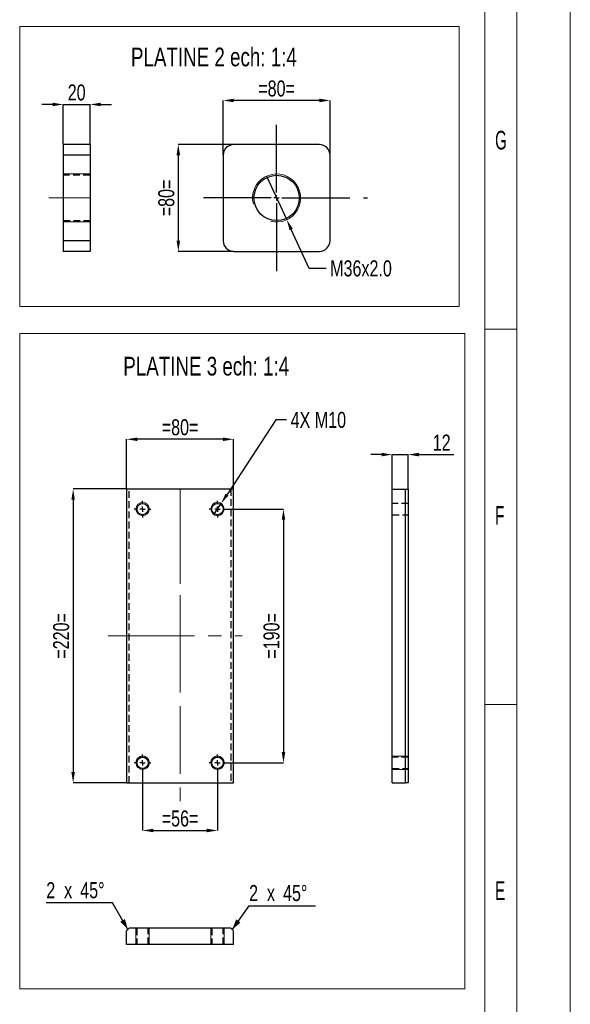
# Model space of a CAD drawing. Header units: millimetres. Extents: x 0 to 841, y 0 to 594.
# Tile 11 of 12: x 738 to 841, y 311 to 495. Entities that reach past the tile are written whole.
import ezdxf

# ---------------------------------------------------------------- set-up
doc = ezdxf.new("R2010")
doc.units = ezdxf.units.MM
doc.header["$PDSIZE"] = -1
doc.linetypes.add('CENTERX2', pattern=[20.32, 12.7, -2.54, 2.54, -2.54])
doc.linetypes.add('HIDDEN', pattern=[1.905, 1.27, -0.635])
for name, color, linetype in [('COTES', 1, 'Continuous'), ('NOTES', 6, 'Continuous'), ('TRAIT-FINS', 9, 'Continuous'), ('TRAIT-MIXTES', 3, 'CENTERX2'), ('TRAIT-TIRET', 2, 'HIDDEN')]:
    doc.layers.add(name, color=color, linetype=linetype)
doc.layers.add('TRAIT-FORT', color=4, linetype='Continuous', lineweight=25)
doc.styles.add('SLDTEXTSTYLE0', font='TXT', dxfattribs={"width": 0.75})
doc.styles.add('SLDTEXTSTYLE1', font='TXT', dxfattribs={"width": 0.605})
doc.dimstyles.new('SLDDIMSTYLE1', dxfattribs={"dimtxt": 3, "dimasz": 2, "dimexe": 0, "dimexo": 0.0625, "dimgap": 0.75, "dimtad": 1, "dimlfac": 4, "dimrnd": 1e-09, "dimzin": 12, "dimdsep": 46, "dimtxsty": 'SLDTEXTSTYLE0', "dimsah": 1, "dimcen": 0.09, "dimadec": 0, "dimazin": 3, "dimtfac": 1, "dimtofl": 0, "dimtmove": 0, "dimatfit": 3, "dimfxl": 1, "dimfrac": 2, "dimtolj": 1, "dimtzin": 12, "dimarcsym": 0})
doc.dimstyles.new('SLDDIMSTYLE2', dxfattribs={"dimtxt": 3, "dimasz": 2, "dimexe": 0, "dimexo": 0.0625, "dimgap": 0.75, "dimtad": 1, "dimlfac": 4, "dimrnd": 1e-09, "dimzin": 12, "dimdsep": 46, "dimtxsty": 'SLDTEXTSTYLE0', "dimsah": 1, "dimcen": 0.09, "dimadec": 0, "dimazin": 3, "dimtfac": 1, "dimtmove": 0, "dimatfit": 0, "dimfxl": 1, "dimfrac": 2, "dimtolj": 1, "dimtzin": 12, "dimarcsym": 0})
doc.dimstyles.new('SLDDIMSTYLE4', dxfattribs={"dimtxt": 3, "dimasz": 2, "dimexe": 0, "dimexo": 0.0625, "dimgap": 0.75, "dimtad": 0, "dimtih": 1, "dimtoh": 1, "dimlfac": 4, "dimrnd": 1e-09, "dimzin": 4, "dimdsep": 46, "dimtxsty": 'SLDTEXTSTYLE0', "dimblk1": 'NONE', "dimsah": 1, "dimcen": 0, "dimadec": 0, "dimazin": 1, "dimtfac": 1, "dimtmove": 0, "dimatfit": 3, "dimldrblk": 'NONE', "dimfxl": 1, "dimfrac": 2, "dimtolj": 1, "dimtzin": 12, "dimarcsym": 0})
doc.dimstyles.new('SLDDIMSTYLE9', dxfattribs={"dimtxt": 3, "dimasz": 2, "dimexe": 0, "dimexo": 0.0625, "dimgap": 0.75, "dimtad": 0, "dimtih": 1, "dimtoh": 1, "dimlfac": 4, "dimrnd": 1e-09, "dimzin": 12, "dimdsep": 46, "dimtxsty": 'SLDTEXTSTYLE0', "dimblk1": 'NONE', "dimsah": 1, "dimcen": 0, "dimadec": 0, "dimazin": 3, "dimtfac": 1, "dimtmove": 0, "dimatfit": 3, "dimldrblk": 'NONE', "dimfxl": 1, "dimfrac": 2, "dimtolj": 1, "dimtzin": 12, "dimarcsym": 0})

# ---------------------------------------------------------------- blocks, each defined once
blk = doc.blocks.new('_D_8')
at = {"layer": 'COTES', "color": 0, "lineweight": -2, "transparency": 16777216}
for p, q in [((805.7, 413.96), (803.7, 413.96)), ((807.7, 407.58), (807.7, 413.96)), ((807.7, 413.96), (810.7, 413.96)), ((810.7, 407.58), (810.7, 413.96)), ((812.7, 413.96), (819.2, 413.96))]:
    blk.add_line(p, q, dxfattribs=at)
at = {"layer": 'COTES', "color": 0, "transparency": 16777216}
for points in [[(805.7, 414.3), (805.7, 413.63), (807.7, 413.96)], [(812.7, 414.3), (812.7, 413.63), (810.7, 413.96)]]:
    blk.add_solid(points, dxfattribs=at)
at = {"layer": 'Defpoints', "color": 0, "transparency": 16777216}
for p in [(807.7, 413.96), (807.7, 407.52), (810.7, 407.52)]:
    blk.add_point(p, dxfattribs=at)
at = {"layer": 'COTES', "color": 0, "transparency": 16777216, "insert": (816.95, 417.71), "char_height": 3, "attachment_point": 2, "style": 'SLDTEXTSTYLE0'}
blk.add_mtext('\\A1;12', dxfattribs=at)
blk = doc.blocks.new('_D_9')
at = {"layer": 'COTES', "color": 0, "lineweight": -2, "transparency": 16777216}
for p, q in [((776.07, 470.06), (776.07, 480.25)), ((794.07, 480.25), (778.07, 480.25)), ((796.07, 470.06), (796.07, 480.25))]:
    blk.add_line(p, q, dxfattribs=at)
at = {"layer": 'COTES', "color": 0, "transparency": 16777216}
for points in [[(778.07, 480.58), (778.07, 479.92), (776.07, 480.25)], [(794.07, 480.58), (794.07, 479.92), (796.07, 480.25)]]:
    blk.add_solid(points, dxfattribs=at)
at = {"layer": 'Defpoints', "color": 0, "transparency": 16777216}
for p in [(776.07, 480.25), (776.07, 470), (796.07, 470)]:
    blk.add_point(p, dxfattribs=at)
at = {"layer": 'COTES', "color": 0, "transparency": 16777216, "insert": (786.07, 484), "char_height": 3, "attachment_point": 2, "style": 'SLDTEXTSTYLE0'}
blk.add_mtext('\\A1;=80=', dxfattribs=at)
blk = doc.blocks.new('_D_10')
at = {"layer": 'COTES', "color": 0, "lineweight": -2, "transparency": 16777216}
for p, q in [((778.01, 472), (767.69, 472)), ((767.69, 470), (767.69, 454)), ((778.01, 452), (767.69, 452))]:
    blk.add_line(p, q, dxfattribs=at)
at = {"layer": 'COTES', "color": 0, "transparency": 16777216}
for points in [[(767.36, 470), (768.03, 470), (767.69, 472)], [(767.36, 454), (768.03, 454), (767.69, 452)]]:
    blk.add_solid(points, dxfattribs=at)
at = {"layer": 'Defpoints', "color": 0, "transparency": 16777216}
for p in [(778.07, 472), (767.69, 452), (778.07, 452)]:
    blk.add_point(p, dxfattribs=at)
at = {"layer": 'COTES', "color": 0, "transparency": 16777216, "insert": (763.94, 462), "char_height": 3, "attachment_point": 2, "rotation": 90, "style": 'SLDTEXTSTYLE0'}
blk.add_mtext('\\A1;=80=', dxfattribs=at)
blk = doc.blocks.new('_D_11')
at = {"layer": 'COTES', "color": 0, "lineweight": -2, "transparency": 16777216}
for p, q in [((784.18, 466.08), (787.97, 457.92)), ((792.18, 448.82), (788.81, 456.1)), ((795.34, 448.82), (792.18, 448.82))]:
    blk.add_line(p, q, dxfattribs=at)
at = {"layer": 'COTES', "color": 0, "transparency": 16777216}
blk.add_solid([(789.11, 456.24), (788.5, 455.96), (787.97, 457.92)], dxfattribs=at)
at = {"layer": 'Defpoints', "color": 0, "transparency": 16777216}
for p in [(784.18, 466.08), (787.97, 457.92)]:
    blk.add_point(p, dxfattribs=at)
at = {"layer": 'COTES', "color": 0, "transparency": 16777216, "insert": (796.09, 450.32), "char_height": 3, "attachment_point": 1, "style": 'SLDTEXTSTYLE0'}
blk.add_mtext('\\A1;M36x2.0', dxfattribs=at)
blk = doc.blocks.new('_None')
blk = doc.blocks.new('SW_CENTERMARKSYMBOL_1')
at = {"layer": 'TRAIT-MIXTES', "color": 0}
for p, q in [((0, 1), (0, 14.11)), ((-1, 0), (-15.73, 0)), ((0, 0), (-0.5, 0)), ((0, 0), (0, 0.5)), ((0, 0), (0, -0.5)), ((0, 0), (0.5, 0)), ((1, 0), (17, 0)), ((0, -1), (0, -14.41))]:
    blk.add_line(p, q, dxfattribs=at)
blk = doc.blocks.new('SW_CENTERMARKSYMBOL_2')
at = {"layer": 'TRAIT-MIXTES', "color": 0}
for p, q in [((0, 1), (0, 4.75)), ((-1, 0), (-4.75, 0)), ((0, 0), (-0.5, 0)), ((0, 0), (0, 0.5)), ((0, 0), (0, -0.5)), ((0, 0), (0.5, 0)), ((1, 0), (4.75, 0)), ((0, -1), (0, -4.75))]:
    blk.add_line(p, q, dxfattribs=at)
blk = doc.blocks.new('_D_12')
at = {"layer": 'COTES', "color": 0, "lineweight": -2, "transparency": 16777216}
for p, q in [((744.18, 479.5), (742.18, 479.5)), ((746.18, 472.06), (746.18, 479.5)), ((746.18, 479.5), (751.18, 479.5)), ((751.18, 472.06), (751.18, 479.5)), ((753.18, 479.5), (755.18, 479.5))]:
    blk.add_line(p, q, dxfattribs=at)
at = {"layer": 'COTES', "color": 0, "transparency": 16777216}
for points in [[(744.18, 479.83), (744.18, 479.17), (746.18, 479.5)], [(753.18, 479.83), (753.18, 479.17), (751.18, 479.5)]]:
    blk.add_solid(points, dxfattribs=at)
at = {"layer": 'Defpoints', "color": 0, "transparency": 16777216}
for p in [(751.18, 479.5), (746.18, 472), (751.18, 472)]:
    blk.add_point(p, dxfattribs=at)
at = {"layer": 'COTES', "color": 0, "transparency": 16777216, "insert": (748.68, 483.25), "char_height": 3, "attachment_point": 2, "style": 'SLDTEXTSTYLE0'}
blk.add_mtext('\\A1;20', dxfattribs=at)
blk = doc.blocks.new('_D_24')
at = {"layer": 'COTES', "color": 0, "lineweight": -2, "transparency": 16777216}
for p, q in [((785.95, 420.46), (776.8, 406.49)), ((787.95, 420.46), (785.95, 420.46)), ((774.33, 402.72), (775.7, 404.81))]:
    blk.add_line(p, q, dxfattribs=at)
at = {"layer": 'COTES', "color": 0, "transparency": 16777216}
blk.add_solid([(776.52, 406.67), (777.08, 406.3), (775.7, 404.81)], dxfattribs=at)
at = {"layer": 'Defpoints', "color": 0, "transparency": 16777216}
for p in [(775.7, 404.81), (774.33, 402.72)]:
    blk.add_point(p, dxfattribs=at)
at = {"layer": 'COTES', "color": 0, "transparency": 16777216, "insert": (788.7, 421.96), "char_height": 3, "attachment_point": 1, "style": 'SLDTEXTSTYLE0'}
blk.add_mtext('\\A1;4X M10', dxfattribs=at)
blk = doc.blocks.new('_D_25')
at = {"layer": 'COTES', "color": 0, "lineweight": -2, "transparency": 16777216}
for p, q in [((758.02, 407.58), (758.02, 416.83)), ((776.02, 416.83), (760.02, 416.83)), ((778.02, 407.58), (778.02, 416.83))]:
    blk.add_line(p, q, dxfattribs=at)
at = {"layer": 'COTES', "color": 0, "transparency": 16777216}
for points in [[(760.02, 417.16), (760.02, 416.49), (758.02, 416.83)], [(776.02, 417.16), (776.02, 416.49), (778.02, 416.83)]]:
    blk.add_solid(points, dxfattribs=at)
at = {"layer": 'Defpoints', "color": 0, "transparency": 16777216}
for p in [(758.02, 416.83), (758.02, 407.52), (778.02, 407.52)]:
    blk.add_point(p, dxfattribs=at)
at = {"layer": 'COTES', "color": 0, "transparency": 16777216, "insert": (768.02, 420.58), "char_height": 3, "attachment_point": 2, "style": 'SLDTEXTSTYLE0'}
blk.add_mtext('\\A1;=80=', dxfattribs=at)
blk = doc.blocks.new('_D_26')
at = {"layer": 'COTES', "color": 0, "lineweight": -2, "transparency": 16777216}
for p, q in [((757.96, 407.52), (748.02, 407.52)), ((748.02, 405.52), (748.02, 354.52)), ((757.96, 352.52), (748.02, 352.52))]:
    blk.add_line(p, q, dxfattribs=at)
at = {"layer": 'COTES', "color": 0, "transparency": 16777216}
for points in [[(747.69, 405.52), (748.35, 405.52), (748.02, 407.52)], [(747.69, 354.52), (748.35, 354.52), (748.02, 352.52)]]:
    blk.add_solid(points, dxfattribs=at)
at = {"layer": 'Defpoints', "color": 0, "transparency": 16777216}
for p in [(758.02, 407.52), (748.02, 352.52), (758.02, 352.52)]:
    blk.add_point(p, dxfattribs=at)
at = {"layer": 'COTES', "color": 0, "transparency": 16777216, "insert": (744.27, 380.02), "char_height": 3, "attachment_point": 2, "rotation": 90, "style": 'SLDTEXTSTYLE0'}
blk.add_mtext('\\A1;=220=', dxfattribs=at)
blk = doc.blocks.new('_D_27')
at = {"layer": 'COTES', "color": 0, "lineweight": -2, "transparency": 16777216}
for p, q in [((776.64, 403.77), (787.36, 403.77)), ((787.36, 401.77), (787.36, 358.27)), ((776.64, 356.27), (787.36, 356.27))]:
    blk.add_line(p, q, dxfattribs=at)
at = {"layer": 'COTES', "color": 0, "transparency": 16777216}
for points in [[(787.03, 401.77), (787.69, 401.77), (787.36, 403.77)], [(787.03, 358.27), (787.69, 358.27), (787.36, 356.27)]]:
    blk.add_solid(points, dxfattribs=at)
at = {"layer": 'Defpoints', "color": 0, "transparency": 16777216}
for p in [(776.58, 403.77), (776.58, 356.27), (787.36, 356.27)]:
    blk.add_point(p, dxfattribs=at)
at = {"layer": 'COTES', "color": 0, "transparency": 16777216, "insert": (783.61, 380.02), "char_height": 3, "attachment_point": 2, "rotation": 90, "style": 'SLDTEXTSTYLE0'}
blk.add_mtext('\\A1;=190=', dxfattribs=at)
blk = doc.blocks.new('_D_28')
at = {"layer": 'COTES', "color": 0, "lineweight": -2, "transparency": 16777216}
for p, q in [((761.02, 354.64), (761.02, 343.6)), ((775.02, 354.64), (775.02, 343.6)), ((763.02, 343.6), (773.02, 343.6))]:
    blk.add_line(p, q, dxfattribs=at)
at = {"layer": 'COTES', "color": 0, "transparency": 16777216}
for points in [[(763.02, 343.93), (763.02, 343.27), (761.02, 343.6)], [(773.02, 343.93), (773.02, 343.27), (775.02, 343.6)]]:
    blk.add_solid(points, dxfattribs=at)
at = {"layer": 'Defpoints', "color": 0, "transparency": 16777216}
for p in [(761.02, 354.7), (775.02, 354.7), (775.02, 343.6)]:
    blk.add_point(p, dxfattribs=at)
at = {"layer": 'COTES', "color": 0, "transparency": 16777216, "insert": (768.02, 347.35), "char_height": 3, "attachment_point": 2, "style": 'SLDTEXTSTYLE0'}
blk.add_mtext('\\A1;=56=', dxfattribs=at)
blk = doc.blocks.new('SW_CENTERMARKSYMBOL_20')
at = {"layer": 'TRAIT-MIXTES', "color": 0}
for p, q in [((-1, 0), (-1.5625, 0)), ((0, 0), (-0.5, 0)), ((0, 1), (0, 1.5625)), ((0, 0), (0, 0.5)), ((0, 0), (0, -0.5)), ((0, 0), (0.5, 0)), ((1, 0), (1.5625, 0)), ((0, -1), (0, -1.5625))]:
    blk.add_line(p, q, dxfattribs=at)
blk = doc.blocks.new('SW_CENTERMARKSYMBOL_21')
at = {"layer": 'TRAIT-MIXTES', "color": 0}
for p, q in [((-1, 0), (-1.5625, 0)), ((0, 0), (-0.5, 0)), ((0, 1), (0, 1.5625)), ((0, 0), (0, 0.5)), ((0, 0), (0, -0.5)), ((0, 0), (0.5, 0)), ((1, 0), (1.5625, 0)), ((0, -1), (0, -1.5625))]:
    blk.add_line(p, q, dxfattribs=at)
blk = doc.blocks.new('SW_CENTERMARKSYMBOL_22')
at = {"layer": 'TRAIT-MIXTES', "color": 0}
for p, q in [((-1, 0), (-1.5625, 0)), ((0, 0), (-0.5, 0)), ((0, 1), (0, 1.5625)), ((0, 0), (0, 0.5)), ((0, 0), (0, -0.5)), ((0, 0), (0.5, 0)), ((1, 0), (1.5625, 0)), ((0, -1), (0, -1.5625))]:
    blk.add_line(p, q, dxfattribs=at)
blk = doc.blocks.new('SW_CENTERMARKSYMBOL_23')
at = {"layer": 'TRAIT-MIXTES', "color": 0}
for p, q in [((-1, 0), (-1.5625, 0)), ((0, 0), (-0.5, 0)), ((0, 1), (0, 1.5625)), ((0, 0), (0, 0.5)), ((0, 0), (0, -0.5)), ((0, 0), (0.5, 0)), ((1, 0), (1.5625, 0)), ((0, -1), (0, -1.5625))]:
    blk.add_line(p, q, dxfattribs=at)
blk = doc.blocks.new('SW_CHAMFER_DIMENSION_0')
at = {"layer": 'COTES', "color": 0}
for p, q in [((-3.16, -4.49), (0, 0)), ((0, 0), (12.39, 0))]:
    blk.add_line(p, q, dxfattribs=at)
blk.add_solid([(-3.16, -4.49), (-1.6, -3.14), (-2.42, -2.56)], dxfattribs=at)
at = {"layer": 'COTES', "color": 0, "char_height": 3, "attachment_point": 1, "style": 'SLDTEXTSTYLE0'}
for s, insert in [('2', (0, 3.87)), ('45°', (6.35, 3.87)), ('x', (3.34, 3.87))]:
    blk.add_mtext(s, dxfattribs=dict(at, insert=insert))
blk = doc.blocks.new('SW_CHAMFER_DIMENSION_1')
at = {"layer": 'COTES', "color": 0}
for p, q in [((12.39, 0), (0, 0)), ((15.27, -5.02), (12.39, 0))]:
    blk.add_line(p, q, dxfattribs=at)
blk.add_solid([(15.27, -5.02), (14.71, -3.04), (13.84, -3.53)], dxfattribs=at)
at = {"layer": 'COTES', "color": 0, "char_height": 3, "attachment_point": 1, "style": 'SLDTEXTSTYLE0'}
for s, insert in [('2', (0, 3.87)), ('45°', (6.35, 3.87)), ('x', (3.34, 3.87))]:
    blk.add_mtext(s, dxfattribs=dict(at, insert=insert))

msp = doc.modelspace()

# ---------------------------------------------------------------- linework, layer by layer
at = {"lineweight": 18}
for p, q in [((841.001041, -0.056931), (841.001041, 593.943069)), ((831.001041, 9.943069), (831.001041, 583.943069)), ((825.001041, 15.943069), (825.001041, 577.943069)), ((738.0279, 494.086759), (820.211813, 494.086759)), ((738.0279, 494.086759), (738.0279, 441.709642)), ((820.211813, 494.086759), (820.211813, 441.709642)), ((738.0279, 441.709642), (820.211813, 441.709642)), ((831.001041, 437.443069), (825.001041, 437.443069)), ((738.0279, 436.619817), (821.270371, 436.619817)), ((738.0279, 436.619817), (738.0279, 313.982756)), ((821.270371, 436.619817), (821.270371, 313.982756)), ((831.001041, 367.193069), (825.001041, 367.193069)), ((738.0279, 313.982756), (821.270371, 313.982756))]:
    msp.add_line(p, q, dxfattribs=at)
at = {"layer": 'TRAIT-FINS', "lineweight": 18}
for p, q in [((751.178887, 466.499455), (746.178887, 466.499455)), ((751.178887, 457.499455), (746.178887, 457.499455)), ((807.701487, 357.516596), (810.701487, 357.516596)), ((807.701487, 357.516596), (810.701487, 357.516596)), ((807.701487, 355.016596), (810.701487, 355.016596)), ((807.701487, 355.016596), (810.701487, 355.016596)), ((759.768668, 322.284432), (759.768668, 325.284432)), ((762.268668, 322.284432), (762.268668, 325.284432)), ((773.768668, 322.284432), (773.768668, 325.284432)), ((776.268668, 322.284432), (776.268668, 325.284432))]:
    msp.add_line(p, q, dxfattribs=at)
for centre in [(761.018668, 403.766596), (775.018668, 403.766596), (761.018668, 356.266596), (775.018668, 356.266596)]:
    msp.add_circle(centre, 1.25, dxfattribs=at)
for centre, radius in [((786.074291, 461.999455), 4.5), ((761.018668, 356.266596), 1.25), ((775.018668, 356.266596), 1.25)]:
    msp.add_arc(centre, radius, 255, 195, dxfattribs=at)
at = {"layer": 'TRAIT-FORT', "lineweight": 25}
for p, q in [((751.178887, 471.999455), (746.178887, 471.999455)), ((746.178887, 471.999455), (746.178887, 469.999455)), ((751.178887, 471.999455), (751.178887, 469.999455)), ((794.074291, 471.999455), (778.074291, 471.999455)), ((751.178887, 469.999455), (746.178887, 469.999455)), ((746.178887, 469.999455), (746.178887, 453.999455)), ((751.178887, 469.999455), (751.178887, 453.999455)), ((776.074291, 469.999455), (776.074291, 453.999455)), ((796.074291, 453.999455), (796.074291, 469.999455)), ((751.178887, 453.999455), (746.178887, 453.999455)), ((746.178887, 453.999455), (746.178887, 451.999455)), ((751.178887, 453.999455), (751.178887, 451.999455)), ((751.178887, 451.999455), (746.178887, 451.999455)), ((778.074291, 451.999455), (794.074291, 451.999455)), ((778.018668, 407.516596), (758.018668, 407.516596)), ((758.018668, 407.516596), (758.018668, 352.516596)), ((778.018668, 352.516596), (778.018668, 407.516596)), ((807.701487, 352.516596), (807.701487, 407.516596)), ((807.701487, 407.516596), (810.201487, 407.516596)), ((810.201487, 352.516596), (810.201487, 407.516596)), ((810.201487, 407.516596), (810.701487, 407.516596)), ((810.701487, 407.516596), (810.701487, 352.516596)), ((758.018668, 352.516596), (778.018668, 352.516596)), ((807.701487, 352.516596), (810.201487, 352.516596)), ((810.701487, 352.516596), (810.201487, 352.516596)), ((758.518668, 325.284432), (758.018668, 324.784432)), ((758.018668, 322.284432), (758.018668, 324.784432)), ((777.518668, 325.284432), (758.518668, 325.284432)), ((778.018668, 324.784432), (777.518668, 325.284432)), ((778.018668, 322.284432), (778.018668, 324.784432)), ((778.018668, 322.284432), (758.018668, 322.284432))]:
    msp.add_line(p, q, dxfattribs=at)
for centre, radius in [((786.074291, 461.999455), 4.25), ((761.018668, 403.766596), 1.0625), ((775.018668, 403.766596), 1.0625), ((761.018668, 356.266596), 1.0625), ((775.018668, 356.266596), 1.0625)]:
    msp.add_circle(centre, radius, dxfattribs=at)
for centre, start, end in [((778.074291, 469.999455), 90, 180), ((794.074291, 469.999455), 0, 90), ((778.074291, 453.999455), 180, 270), ((794.074291, 453.999455), 270, 0)]:
    msp.add_arc(centre, 2, start, end, dxfattribs=at)
at = {"layer": 'TRAIT-MIXTES', "lineweight": 18}
for p, q in [((743.450948, 461.999455), (751.306692, 461.999455)), ((768.018668, 369.859599), (768.018668, 407.516596)), ((768.018668, 407.516596), (768.018668, 348.865483)), ((754.574703, 380.016596), (758.018668, 380.016596)), ((758.018668, 380.016596), (779.651691, 380.016596))]:
    msp.add_line(p, q, dxfattribs=at)
at = {"layer": 'TRAIT-TIRET'}
for p, q in [((751.178887, 469.999455), (746.178887, 469.999455)), ((751.178887, 466.249455), (746.178887, 466.249455)), ((746.178887, 457.749455), (751.178887, 457.749455)), ((751.178887, 453.999455), (746.178887, 453.999455)), ((758.518668, 352.516596), (758.518668, 407.516596)), ((777.518668, 407.516596), (777.518668, 352.516596)), ((810.701487, 404.829096), (807.701487, 404.829096)), ((807.701487, 402.704096), (810.701487, 402.704096)), ((810.701487, 357.329096), (807.701487, 357.329096)), ((807.701487, 355.204096), (810.701487, 355.204096)), ((759.956168, 325.284432), (759.956168, 322.284432)), ((762.081168, 322.284432), (762.081168, 325.284432)), ((773.956168, 325.284432), (773.956168, 322.284432)), ((776.081168, 322.284432), (776.081168, 325.284432))]:
    msp.add_line(p, q, dxfattribs=at)

# ---------------------------------------------------------------- block references
at = {"layer": 'COTES'}
for name, p in [('SW_CHAMFER_DIMENSION_1', (742.997389, 330.054318)), ('SW_CHAMFER_DIMENSION_0', (780.927611, 329.52009))]:
    msp.add_blockref(name, p, dxfattribs=at)
at = {"layer": 'TRAIT-MIXTES'}
for name, p in [('SW_CENTERMARKSYMBOL_1', (786.074291, 461.999455)), ('SW_CENTERMARKSYMBOL_2', (786.074291, 461.999455)), ('SW_CENTERMARKSYMBOL_22', (761.018668, 403.766596)), ('SW_CENTERMARKSYMBOL_20', (775.018668, 403.766596)), ('SW_CENTERMARKSYMBOL_23', (761.018668, 356.266596)), ('SW_CENTERMARKSYMBOL_21', (775.018668, 356.266596))]:
    msp.add_blockref(name, p, dxfattribs=at)

# ---------------------------------------------------------------- texts
at = {"layer": 'NOTES', "char_height": 3.5, "attachment_point": 1}
for s, insert, style in [('PLATINE 2 ech: 1:4', (758.833596, 490.139148), 'SLDTEXTSTYLE0'), ('G', (826.934374, 474.568695), 'SLDTEXTSTYLE1'), ('PLATINE 3 ech: 1:4', (757.397553, 432.263222), 'SLDTEXTSTYLE0'), ('F', (826.934374, 404.318695), 'SLDTEXTSTYLE1'), ('E', (826.934374, 334.068695), 'SLDTEXTSTYLE1')]:
    msp.add_mtext(s, dxfattribs=dict(at, insert=insert, style=style))

# ---------------------------------------------------------------- dimensions: what is measured, and where the dimension line sits
at = {"layer": 'COTES'}
for base, p1, p2, picture, middle in [((751.178887, 479.499177), (746.178887, 471.999455), (751.178887, 471.999455), '_D_12', (748.678887, 479.499177)), ((807.701487, 413.962867), (810.701487, 407.516596), (807.701487, 407.516596), '_D_8', (816.951487, 413.962867))]:
    dim = msp.add_linear_dim(base=base, p1=p1, p2=p2, dimstyle='SLDDIMSTYLE2', dxfattribs=at)
    dim.commit()
    dim.dimension.update_dxf_attribs({"geometry": picture, "text_midpoint": middle, "dimtype": 160})
for base, p1, p2, dimstyle, picture, middle in [((776.074291, 480.249455), (796.074291, 469.999455), (776.074291, 469.999455), 'SLDDIMSTYLE1', '_D_9', (786.074291, 480.249455)), ((775.018668, 343.599436), (761.018668, 354.704096), (775.018668, 354.704096), 'SLDDIMSTYLE2', '_D_28', (768.018668, 343.599436))]:
    dim = msp.add_linear_dim(base=base, p1=p1, p2=p2, text='=<>=', dimstyle=dimstyle, dxfattribs=at)
    dim.commit()
    dim.dimension.update_dxf_attribs({"geometry": picture, "text_midpoint": middle, "dimtype": 160})
for base, p1, p2, angle, picture, middle in [((767.694173, 451.999455), (778.074291, 471.999455), (778.074291, 451.999455), 90, '_D_10', (767.694173, 461.999455)), ((758.018668, 416.827589), (778.018668, 407.516596), (758.018668, 407.516596), 0, '_D_25', (768.018668, 416.827589)), ((748.018668, 352.516596), (758.018668, 407.516596), (758.018668, 352.516596), 90, '_D_26', (748.018668, 380.016596)), ((787.359245, 356.266596), (776.581168, 403.766596), (776.581168, 356.266596), 90, '_D_27', (787.359245, 380.016596))]:
    dim = msp.add_linear_dim(base=base, p1=p1, p2=p2, angle=angle, text='=<>=', dimstyle='SLDDIMSTYLE1', dxfattribs=at)
    dim.commit()
    dim.dimension.update_dxf_attribs({"geometry": picture, "text_midpoint": middle, "dimtype": 160})
for p1, p2, text, dimstyle, picture, middle in [((784.182867, 466.082654), (787.965715, 457.916256), 'M36x2.0', 'SLDDIMSTYLE4', '_D_11', (802.653983, 448.822749)), ((774.33391, 402.72084), (775.703425, 404.812353), '4X M<>', 'SLDDIMSTYLE9', '_D_24', (794.51119, 420.458839))]:
    dim = msp.add_diameter_dim_2p(p1=p1, p2=p2, text=text, dimstyle=dimstyle, override={"dimpost": '<>'}, dxfattribs=at)
    dim.commit()
    dim.dimension.update_dxf_attribs({"geometry": picture, "text_midpoint": middle, "dimtype": 163})

doc.saveas('drawing.dxf')
